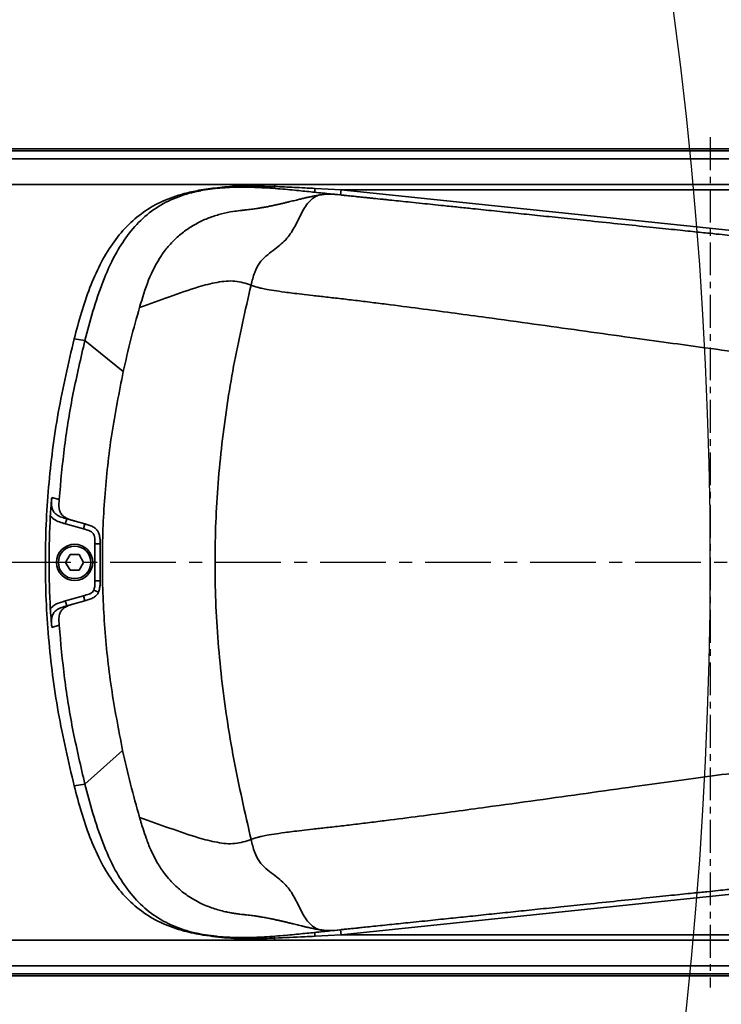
# Model space of a CAD drawing. Header units: millimetres. Extents: x 13873 to 18697, y 1443 to 6366.
# Tile 11 of 27: x 16551 to 16687, y 3300 to 3491. Entities that reach past the tile are written whole.
import ezdxf

# ---------------------------------------------------------------- set-up
doc = ezdxf.new("R2010")
doc.units = ezdxf.units.MM
doc.header["$PDSIZE"] = -1
doc.linetypes.add('CENTER', pattern=[10.16, 6.35, -1.27, 1.27, -1.27])
doc.linetypes.add('CENTERX2', pattern=[20.32, 12.7, -2.54, 2.54, -2.54])
doc.styles.add('标准汉字', font='gbenor.shx', dxfattribs={"bigfont": 'gbcbig.shx'})
doc.dimstyles.new('ISO-25', dxfattribs={"dimscale": 5, "dimtxt": 3.5, "dimasz": 4.5, "dimexe": 3.5, "dimexo": 0.625, "dimtad": 1, "dimdec": 1, "dimdsep": 46, "dimtxsty": '标准汉字', "dimcen": 2.5, "dimclrd": 1, "dimclre": 1, "dimadec": 0, "dimazin": 0, "dimtfac": 1, "dimtdec": 1, "dimtmove": 1, "dimatfit": 3, "dimfxl": 1, "dimarcsym": 0})

# ---------------------------------------------------------------- blocks, each defined once
blk = doc.blocks.new('*D28')
at = {"color": 1, "lineweight": -2, "transparency": 16777216}
for p, q in [((16691.18, 3760.86), (16630.73, 3732.71)), ((15885.1, 3385.53), (16610.33, 3723.22))]:
    blk.add_line(p, q, dxfattribs=at)
at = {"color": 1, "transparency": 16777216}
blk.add_solid([(16629.15, 3736.11), (16632.31, 3729.32), (16610.33, 3723.22)], dxfattribs=at)
at = {"layer": 'Defpoints', "color": 0, "transparency": 16777216}
for p in [(16610.33, 3723.22), (15885.1, 3385.53)]:
    blk.add_point(p, dxfattribs=at)
at = {"color": 0, "transparency": 16777216, "insert": (16666.14, 3762.3), "char_height": 17.5, "attachment_point": 5, "rotation": 24.9678, "style": '标准汉字'}
blk.add_mtext('R800', dxfattribs=at)

msp = doc.modelspace()

# ---------------------------------------------------------------- linework, layer by layer
at = {"linetype": 'CENTER'}
msp.add_line((16685.1, 3467.77), (16685.1, 3303.29), dxfattribs=at)
at = {"linetype": 'Continuous', "lineweight": 35}
for p, q in [((16205.1, 3465.53), (16745.1, 3465.53)), ((16745.1, 3465.14), (16205.1, 3465.14)), ((16205.1, 3463.58), (16745.1, 3463.58)), ((16600.26, 3458.62), (16537.34, 3458.62)), ((16599.81, 3458.61), (16600.27, 3458.62)), ((16600.27, 3458.62), (16600.79, 3458.62)), ((16600.79, 3458.62), (16600.79, 3458.25)), ((16600.79, 3458.62), (16701.8, 3458.62)), ((16583.27, 3456.88), (16583.48, 3456.82)), ((16587.95, 3457.73), (16587.95, 3457.73)), ((16608.61, 3457.88), (16613.67, 3457.62)), ((16613.56, 3456.62), (16613.67, 3457.62)), ((16613.67, 3457.62), (16707.76, 3447.83)), ((16701.8, 3457.62), (16613.67, 3457.62)), ((16562.01, 3428.8), (16564.09, 3428.46)), ((16571.51, 3422.45), (16564.09, 3428.46)), ((16557.67, 3398.11), (16559.1, 3397.69)), ((16560.58, 3393.96), (16562.19, 3393.5)), ((16562.19, 3393.5), (16564.1, 3392.96)), ((16563.83, 3392), (16560.31, 3392.99)), ((16563.83, 3392), (16564.1, 3392.96)), ((16566.02, 3389.11), (16567.02, 3389.11)), ((16566.02, 3381.95), (16566.02, 3389.11)), ((16567.02, 3389.11), (16567.02, 3381.95)), ((16560.36, 3385.53), (16561.23, 3387.03)), ((16561.23, 3387.03), (16562.96, 3387.03)), ((16562.96, 3387.03), (16563.83, 3385.53)), ((16561.23, 3384.03), (16560.36, 3385.53)), ((16562.96, 3384.03), (16561.23, 3384.03)), ((16563.83, 3385.53), (16562.96, 3384.03)), ((16566.02, 3381.95), (16567.02, 3381.95)), ((16565.8, 3380.16), (16566.71, 3379.74)), ((16560.31, 3378.07), (16563.83, 3379.06)), ((16564.1, 3378.1), (16562.19, 3377.56)), ((16563.83, 3379.06), (16564.1, 3378.1)), ((16562.19, 3377.56), (16560.58, 3377.11)), ((16559.1, 3373.37), (16557.67, 3372.95)), ((16571.39, 3349.13), (16564.09, 3342.6)), ((16562.01, 3342.27), (16564.09, 3342.6)), ((16707.76, 3323.23), (16613.67, 3313.44)), ((16583.27, 3314.18), (16583.48, 3314.24)), ((16613.67, 3313.44), (16608.61, 3313.18)), ((16613.67, 3313.44), (16613.56, 3314.44)), ((16613.67, 3313.44), (16701.8, 3313.44)), ((16537.34, 3312.44), (16600.26, 3312.44)), ((16600.79, 3312.44), (16600.79, 3312.82)), ((16701.8, 3312.44), (16600.79, 3312.44)), ((16745.1, 3307.48), (16205.1, 3307.48)), ((16205.1, 3305.92), (16745.1, 3305.92)), ((16745.1, 3305.53), (16205.1, 3305.53))]:
    msp.add_line(p, q, dxfattribs=at)
at = {"color": 4, "linetype": 'CENTERX2'}
msp.add_line((16764.57, 3385.53), (15653.73, 3385.53), dxfattribs=at)
at = {"linetype": 'Continuous', "lineweight": 35, "flags": 128}
msp.add_lwpolyline([(16589.56, 3313.2), (16586.88, 3313.5), (16583.48, 3314.24), (16583.48, 3314.24), (16583.48, 3314.24)], dxfattribs=at)
at = {"linetype": 'Continuous', "lineweight": 35}
for radius in [3.5, 3.15]:
    msp.add_circle((16562.1, 3385.53), radius, dxfattribs=at)
at = {"color": 4}
msp.add_arc((15885.1, 3385.53), 800, 225, 135, dxfattribs=at)
at = {"linetype": 'Continuous', "lineweight": 35}
for centre, radius, start, end in [((16599.69, 3458.27), 1.1, 339.0285, 358.741), ((16602.76, 3458.33), 5.87, 348.3447, 355.5639), ((16599.69, 3312.79), 1.1, 1.259, 20.9715), ((16602.76, 3312.73), 5.87, 4.4361, 11.6553)]:
    msp.add_arc(centre, radius, start, end, dxfattribs=at)
for points, knots in [([(16608.51, 3457.15), (16607.53, 3457.25), (16605.57, 3457.45), (16601.96, 3457.8), (16598.19, 3458.06), (16594.39, 3458.17), (16590.71, 3458.05), (16586.78, 3457.6), (16582.71, 3456.59), (16578.72, 3454.81), (16575.17, 3452.19), (16572.24, 3448.87), (16569.64, 3444.7), (16567.44, 3439.76), (16565.58, 3434.16), (16564.58, 3430.36), (16564.09, 3428.46)], [0, 0, 0, 0, 0.080485, 0.160962, 0.241431, 0.301773, 0.362166, 0.422723, 0.48693, 0.551021, 0.615095, 0.679188, 0.743322, 0.828851, 0.914418, 1, 1, 1, 1]), ([(16583.27, 3456.88), (16584.23, 3457.11), (16586.35, 3457.61), (16589.82, 3458.05), (16593.52, 3458.39), (16596.5, 3458.58), (16598.16, 3458.59), (16598.61, 3458.6)], [0, 0, 0, 0, 0.191139, 0.421455, 0.678449, 0.911889, 1, 1, 1, 1]), ([(16587.95, 3457.73), (16587.95, 3457.73), (16587.95, 3457.73), (16587.95, 3457.73), (16587.96, 3457.73), (16587.96, 3457.73), (16587.97, 3457.73), (16587.99, 3457.73), (16588.02, 3457.74), (16588.05, 3457.74), (16588.11, 3457.75), (16588.24, 3457.77), (16588.52, 3457.81), (16589.13, 3457.88), (16591.92, 3458.19), (16595.87, 3458.38), (16599.47, 3458.28), (16600.79, 3458.25)], [0, 0, 0, 0, 0.000161, 0.000223, 0.000592, 0.000766, 0.001414, 0.003286, 0.005243, 0.008169, 0.012525, 0.018924, 0.038226, 0.078142, 0.162254, 0.693123, 1, 1, 1, 1]), ([(16590.12, 3457.95), (16591.67, 3458.13), (16594.57, 3458.47), (16598.13, 3458.61), (16600.13, 3458.62), (16600.79, 3458.62)], [0, 0, 0, 0, 0.438324, 0.817143, 1, 1, 1, 1]), ([(16600.79, 3458.25), (16602.07, 3458.19), (16604.68, 3458.09), (16607.29, 3457.95), (16608.61, 3457.88)], [0, 0, 0, 0, 0.49179, 1, 1, 1, 1]), ([(16562.01, 3428.8), (16562.46, 3430.49), (16563.34, 3433.83), (16564.96, 3438.65), (16566.91, 3443.12), (16569.26, 3447.13), (16572.07, 3450.58), (16575.36, 3453.39), (16579.12, 3455.57), (16581.87, 3456.44), (16583.27, 3456.88)], [0, 0, 0, 0, 0.141269, 0.278761, 0.41005, 0.534351, 0.652599, 0.767291, 0.881912, 1, 1, 1, 1]), ([(16583.48, 3456.82), (16583.48, 3456.82), (16584.6, 3457.14), (16586.09, 3457.45), (16587.59, 3457.68), (16587.95, 3457.73)], [0, 0, 0, 0, 0.000013, 0.763463, 1, 1, 1, 1]), ([(16584.56, 3456.99), (16584.78, 3457.06), (16585.41, 3457.25), (16586.08, 3457.36), (16586.52, 3457.44)], [0, 0, 0, 0, 0.351186, 1, 1, 1, 1]), ([(16587.95, 3457.73), (16587.95, 3457.73), (16587.95, 3457.73), (16587.95, 3457.73), (16587.95, 3457.73), (16587.95, 3457.73)], [0, 0, 0, 0, 0.39115, 0.861063, 1, 1, 1, 1]), ([(16610.03, 3456.72), (16609.85, 3456.69), (16609.47, 3456.62), (16608.95, 3456.53), (16608.45, 3456.43), (16608.01, 3456.33), (16607.61, 3456.25), (16607.27, 3456.17), (16606.96, 3456.1), (16606.66, 3456.03), (16606.33, 3455.95), (16605.97, 3455.86), (16605.61, 3455.78), (16605.2, 3455.68), (16604.75, 3455.57), (16604.24, 3455.45), (16603.8, 3455.34), (16603.41, 3455.24), (16603.09, 3455.17), (16602.78, 3455.09), (16602.49, 3455.02), (16602.24, 3454.97), (16602.02, 3454.91), (16601.82, 3454.87), (16601.62, 3454.82), (16601.4, 3454.77), (16601.14, 3454.71), (16600.84, 3454.65), (16600.5, 3454.58), (16600.14, 3454.5), (16599.77, 3454.42), (16599.41, 3454.35), (16599.08, 3454.29), (16598.77, 3454.23), (16598.49, 3454.19), (16598.19, 3454.14), (16597.86, 3454.08), (16597.48, 3454.02), (16597.05, 3453.96), (16596.57, 3453.9), (16596.04, 3453.83), (16595.45, 3453.76), (16594.78, 3453.68), (16594.3, 3453.63), (16594.05, 3453.6)], [0, 0, 0, 0, 0.029706, 0.06279, 0.093359, 0.121407, 0.146927, 0.169912, 0.190356, 0.208253, 0.233195, 0.258298, 0.283739, 0.309519, 0.344448, 0.38048, 0.417801, 0.440401, 0.463453, 0.486121, 0.506717, 0.523887, 0.539231, 0.552744, 0.565815, 0.580653, 0.597288, 0.615727, 0.638095, 0.661606, 0.684518, 0.7068, 0.728449, 0.746004, 0.763115, 0.780036, 0.799171, 0.821114, 0.845862, 0.871759, 0.900136, 0.930981, 0.964277, 1, 1, 1, 1]), ([(16610.03, 3456.68), (16609.92, 3456.67), (16609.34, 3456.64), (16608.39, 3456.15), (16607, 3454.93), (16605.81, 3452.86), (16604.66, 3450.27), (16602.98, 3447.76), (16600.88, 3446.17), (16599.07, 3444.8), (16597.75, 3443.44), (16596.79, 3441.49), (16596.44, 3440), (16596.24, 3439.16)], [0, 0, 0, 0, 0.015159, 0.074779, 0.13323, 0.255741, 0.380464, 0.504346, 0.643726, 0.720991, 0.800515, 0.88794, 1, 1, 1, 1]), ([(16613.28, 3456.65), (16612.74, 3456.71), (16611.49, 3456.84), (16609.6, 3457.03), (16608.51, 3457.15)], [0, 0, 0, 0, 0.425619, 1, 1, 1, 1]), ([(16613.62, 3456.62), (16612.86, 3456.72), (16611.66, 3456.88), (16610.46, 3456.73), (16610.03, 3456.68)], [0, 0, 0, 0, 0.640808, 1, 1, 1, 1]), ([(16709.33, 3446.66), (16709.08, 3446.69), (16708.59, 3446.74), (16707.88, 3446.81), (16707.19, 3446.88), (16706.52, 3446.96), (16705.62, 3447.05), (16704.49, 3447.17), (16703.39, 3447.28), (16702.48, 3447.37), (16701.81, 3447.45), (16701.11, 3447.52), (16700.46, 3447.59), (16699.75, 3447.66), (16699.03, 3447.73), (16698.32, 3447.81), (16697.66, 3447.88), (16697.07, 3447.94), (16696.43, 3448), (16695.74, 3448.08), (16694.98, 3448.16), (16694.14, 3448.24), (16693.29, 3448.33), (16692.4, 3448.42), (16691.51, 3448.52), (16690.47, 3448.62), (16689.22, 3448.75), (16687.49, 3448.93), (16685.04, 3449.19), (16681.81, 3449.52), (16677.77, 3449.95), (16672.83, 3450.46), (16667.19, 3451.04), (16661.6, 3451.63), (16656.39, 3452.17), (16651.81, 3452.64), (16647.51, 3453.09), (16643.36, 3453.52), (16639.66, 3453.91), (16636.38, 3454.25), (16633.81, 3454.52), (16631.46, 3454.76), (16629.34, 3454.98), (16627.25, 3455.2), (16625.28, 3455.4), (16623.74, 3455.56), (16622.57, 3455.69), (16621.35, 3455.81), (16620.17, 3455.94), (16619.11, 3456.04), (16618.15, 3456.15), (16617.16, 3456.25), (16616.38, 3456.33), (16615.51, 3456.42), (16614.98, 3456.48), (16614.5, 3456.52), (16614.16, 3456.56), (16613.86, 3456.59), (16613.7, 3456.61), (16613.62, 3456.62)], [0, 0, 0, 0, 0.036058, 0.070527, 0.103406, 0.134889, 0.169408, 0.235656, 0.301126, 0.334927, 0.372219, 0.40285, 0.436579, 0.466031, 0.49891, 0.52903, 0.550041, 0.569958, 0.589522, 0.609678, 0.63006, 0.649908, 0.670196, 0.685493, 0.702487, 0.717085, 0.732843, 0.748608, 0.764399, 0.780034, 0.79557, 0.811107, 0.826649, 0.842208, 0.854687, 0.865927, 0.876038, 0.885788, 0.895246, 0.901367, 0.90732, 0.911394, 0.915405, 0.919389, 0.922552, 0.925418, 0.926949, 0.928431, 0.931698, 0.933406, 0.935114, 0.938527, 0.941945, 0.945367, 0.956046, 0.966594, 0.977778, 0.989112, 1, 1, 1, 1]), ([(16594.05, 3453.58), (16593.62, 3453.54), (16592.51, 3453.42), (16590.57, 3453), (16588.36, 3452.33), (16586.18, 3451.39), (16584.1, 3450.18), (16582.15, 3448.69), (16580.38, 3446.92), (16578.28, 3444.19), (16576.23, 3440.15), (16575.2, 3436.66), (16574.67, 3434.87)], [0, 0, 0, 0, 0.057135, 0.146665, 0.233043, 0.316919, 0.399155, 0.480729, 0.562659, 0.64589, 0.818609, 1, 1, 1, 1]), ([(16596.24, 3439.16), (16595.21, 3439.5), (16593.15, 3440.16), (16589.71, 3439.8), (16585.48, 3438.71), (16580.44, 3436.95), (16576.59, 3435.56), (16574.67, 3434.87)], [0, 0, 0, 0, 0.166665, 0.333331, 0.499998, 0.749999, 1, 1, 1, 1]), ([(16596.24, 3439.16), (16595.11, 3434.25), (16592.86, 3424.41), (16590.54, 3409.41), (16589.26, 3394.24), (16589.17, 3378.76), (16590.35, 3363.09), (16592.71, 3347.36), (16595.06, 3337.04), (16596.24, 3331.9)], [0, 0, 0, 0, 0.139403, 0.2793362, 0.4196988, 0.5602359, 0.7073155, 0.8539472, 1, 1, 1, 1]), ([(16734.09, 3428.27), (16733.76, 3428.16), (16733.11, 3427.92), (16732.01, 3427.47), (16730.83, 3426.97), (16729.58, 3426.42), (16728.23, 3425.82), (16726.77, 3425.18), (16725.41, 3424.6), (16724.19, 3424.09), (16723.15, 3423.66), (16722.05, 3423.25), (16721.28, 3422.94), (16720.19, 3422.82), (16719.28, 3422.82), (16717.8, 3422.89), (16715.6, 3423.07), (16712.64, 3423.38), (16708.87, 3423.8), (16704.53, 3424.33), (16698.76, 3425.07), (16691.56, 3426.03), (16683.67, 3427.11), (16676, 3428.16), (16668.25, 3429.23), (16659.86, 3430.4), (16650.98, 3431.64), (16642.96, 3432.74), (16635.79, 3433.72), (16629.61, 3434.55), (16624.28, 3435.24), (16619.99, 3435.78), (16616.79, 3436.17), (16613.69, 3436.54), (16610.77, 3436.87), (16608.18, 3437.17), (16605.99, 3437.42), (16604.2, 3437.63), (16602.26, 3437.88), (16600.34, 3438.16), (16598.93, 3438.42), (16598.03, 3438.61), (16597.42, 3438.77), (16596.93, 3438.88), (16596.56, 3439.02), (16596.34, 3439.12), (16596.24, 3439.16)], [0, 0, 0, 0, 0.0665908, 0.133181, 0.1997715, 0.2663402, 0.3327276, 0.4026618, 0.4738999, 0.5206595, 0.5674237, 0.6141853, 0.660946, 0.6734155, 0.6858827, 0.6983515, 0.7108129, 0.7233763, 0.7338486, 0.7443214, 0.7547966, 0.7705113, 0.7862177, 0.7987947, 0.8120403, 0.8271027, 0.8421162, 0.8571246, 0.8665081, 0.8758866, 0.8852569, 0.88995, 0.8946367, 0.8993248, 0.9040123, 0.9087025, 0.9131655, 0.9175042, 0.9218447, 0.9305193, 0.9420935, 0.9536733, 0.9652547, 0.9768363, 0.988418, 1, 1, 1, 1]), ([(16574.67, 3434.87), (16574.09, 3432.82), (16572.93, 3428.71), (16571.98, 3424.54), (16571.51, 3422.45)], [0, 0, 0, 0, 0.499996, 1, 1, 1, 1]), ([(16562.01, 3342.27), (16560.9, 3347.01), (16558.69, 3356.48), (16556.87, 3370.96), (16556.21, 3385.53), (16556.87, 3400.1), (16558.69, 3414.58), (16560.9, 3424.05), (16562.01, 3428.8)], [0, 0, 0, 0, 0.16713, 0.33317, 0.5, 0.666824, 0.832867, 1, 1, 1, 1]), ([(16564.09, 3428.46), (16563.3, 3425.08), (16561.72, 3418.33), (16560.03, 3408.05), (16559.41, 3401.14), (16559.1, 3397.69)], [0, 0, 0, 0, 0.33334, 0.6666658, 1, 1, 1, 1]), ([(16571.51, 3422.45), (16570.71, 3418.43), (16569.11, 3410.38), (16567.79, 3398.12), (16567.3, 3385.8), (16567.75, 3373.48), (16569.03, 3361.21), (16570.61, 3353.16), (16571.39, 3349.13)], [0, 0, 0, 0, 0.166669, 0.333335, 0.499999, 0.666666, 0.833332, 1, 1, 1, 1]), ([(16557.39, 3394.52), (16557.41, 3394.82), (16557.46, 3395.58), (16557.55, 3396.71), (16557.63, 3397.63), (16557.67, 3398.1), (16557.67, 3398.11)], [0, 0, 0, 0, 0.236122, 0.616634, 0.997016, 1, 1, 1, 1]), ([(16557.67, 3398.11), (16557.67, 3398.11), (16557.65, 3397.81), (16557.6, 3397.09), (16557.65, 3396.1), (16558.05, 3395.23), (16558.69, 3394.63), (16559.57, 3394.24), (16560.24, 3394.05), (16560.58, 3393.96)], [0, 0, 0, 0, 0.00001, 0.154882, 0.371571, 0.506246, 0.641421, 0.817509, 1, 1, 1, 1]), ([(16559.1, 3397.69), (16559.08, 3397.38), (16559.04, 3396.77), (16559.08, 3395.86), (16559.36, 3395.07), (16559.81, 3394.53), (16560.35, 3394.15), (16560.96, 3393.88), (16561.58, 3393.67), (16561.99, 3393.56), (16562.19, 3393.5)], [0, 0, 0, 0, 0.1237043, 0.2469283, 0.364483, 0.4796064, 0.6026467, 0.7369898, 0.873278, 1, 1, 1, 1]), ([(16557.39, 3376.54), (16557.27, 3379.53), (16557.03, 3385.53), (16557.27, 3391.53), (16557.39, 3394.52)], [0, 0, 0, 0, 0.5, 1, 1, 1, 1]), ([(16560.31, 3392.99), (16559.93, 3393.1), (16559.16, 3393.32), (16558.12, 3393.79), (16557.62, 3394.3), (16557.39, 3394.52)], [0, 0, 0, 0, 0.356328, 0.71913, 1, 1, 1, 1]), ([(16566.02, 3389.11), (16566.02, 3389.48), (16566.02, 3390.03), (16565.9, 3390.72), (16565.68, 3391.15), (16565.19, 3391.58), (16564.53, 3391.8), (16564.01, 3391.95), (16563.83, 3392)], [0, 0, 0, 0, 0.264259, 0.40252, 0.504514, 0.606823, 0.867825, 1, 1, 1, 1]), ([(16564.1, 3392.96), (16564.35, 3392.89), (16564.87, 3392.75), (16565.6, 3392.46), (16566.22, 3392.05), (16566.67, 3391.48), (16566.93, 3390.76), (16567.02, 3389.95), (16567.02, 3389.39), (16567.02, 3389.11)], [0, 0, 0, 0, 0.176103, 0.355858, 0.521442, 0.636694, 0.75448, 0.877252, 1, 1, 1, 1]), ([(16567.02, 3381.95), (16567.02, 3381.67), (16567.02, 3381.12), (16566.93, 3380.3), (16566.67, 3379.58), (16566.22, 3379.01), (16565.6, 3378.6), (16564.87, 3378.31), (16564.35, 3378.17), (16564.1, 3378.1)], [0, 0, 0, 0, 0.122746, 0.245516, 0.36331, 0.478572, 0.644124, 0.823842, 1, 1, 1, 1]), ([(16565.8, 3380.16), (16565.87, 3380.38), (16566.04, 3380.97), (16566.03, 3381.57), (16566.02, 3381.95)], [0, 0, 0, 0, 0.384505, 1, 1, 1, 1]), ([(16563.83, 3379.06), (16564.18, 3379.16), (16564.72, 3379.31), (16565.35, 3379.61), (16565.66, 3379.89), (16565.77, 3380.09), (16565.8, 3380.16)], [0, 0, 0, 0, 0.472482, 0.713342, 0.895155, 1, 1, 1, 1]), ([(16557.39, 3376.54), (16557.62, 3376.76), (16558.28, 3377.43), (16559.37, 3377.8), (16560.14, 3378.02), (16560.31, 3378.07)], [0, 0, 0, 0, 0.281231, 0.843689, 1, 1, 1, 1]), ([(16557.67, 3372.95), (16557.67, 3372.96), (16557.67, 3373.01), (16557.65, 3373.24), (16557.57, 3374.21), (16557.47, 3375.28), (16557.41, 3376.28), (16557.39, 3376.54)], [0, 0, 0, 0, 0.002967, 0.040497, 0.190827, 0.792285, 1, 1, 1, 1]), ([(16560.58, 3377.11), (16560.25, 3377.01), (16559.58, 3376.82), (16558.7, 3376.43), (16558.05, 3375.83), (16557.65, 3374.96), (16557.6, 3373.97), (16557.65, 3373.25), (16557.67, 3372.95), (16557.67, 3372.95)], [0, 0, 0, 0, 0.1778472, 0.3585656, 0.4937428, 0.6284214, 0.845115, 0.9999896, 1, 1, 1, 1]), ([(16562.19, 3377.56), (16561.92, 3377.48), (16561.35, 3377.33), (16560.54, 3377.02), (16559.86, 3376.6), (16559.36, 3375.99), (16559.08, 3375.21), (16559.04, 3374.29), (16559.08, 3373.68), (16559.1, 3373.37)], [0, 0, 0, 0, 0.175884, 0.355849, 0.520324, 0.635448, 0.753008, 0.876261, 1, 1, 1, 1]), ([(16559.1, 3373.37), (16559.41, 3369.92), (16560.03, 3363.01), (16561.72, 3352.73), (16563.3, 3345.98), (16564.09, 3342.6)], [0, 0, 0, 0, 0.333333, 0.666662, 1, 1, 1, 1]), ([(16571.39, 3349.13), (16571.88, 3346.96), (16572.86, 3342.61), (16574.07, 3338.33), (16574.67, 3336.19)], [0, 0, 0, 0, 0.500001, 1, 1, 1, 1]), ([(16596.24, 3331.9), (16596.34, 3331.95), (16596.56, 3332.04), (16596.93, 3332.18), (16597.42, 3332.29), (16598.03, 3332.45), (16598.93, 3332.65), (16600.34, 3332.9), (16602.26, 3333.18), (16604.2, 3333.43), (16605.99, 3333.64), (16608.18, 3333.9), (16610.77, 3334.19), (16613.69, 3334.52), (16616.79, 3334.89), (16619.99, 3335.28), (16624.28, 3335.82), (16629.61, 3336.51), (16635.79, 3337.34), (16643.19, 3338.35), (16651.63, 3339.51), (16661.12, 3340.84), (16669.97, 3342.07), (16678.1, 3343.19), (16685.53, 3344.21), (16692.73, 3345.19), (16699.11, 3346.04), (16704.53, 3346.73), (16708.87, 3347.26), (16712.64, 3347.68), (16715.6, 3347.99), (16717.8, 3348.17), (16719.28, 3348.25), (16720.19, 3348.24), (16721.05, 3348.15), (16721.69, 3347.95), (16723.17, 3347.41), (16724.84, 3346.71), (16726.78, 3345.88), (16728.22, 3345.24), (16729.58, 3344.65), (16730.83, 3344.09), (16732.01, 3343.59), (16733.11, 3343.14), (16733.76, 3342.9), (16734.09, 3342.79)], [0, 0, 0, 0, 0.0115819, 0.0231636, 0.0347452, 0.0463267, 0.0579065, 0.0694806, 0.0781552, 0.0824958, 0.0868344, 0.0912974, 0.0959877, 0.1006752, 0.1053632, 0.1100499, 0.114743, 0.1241134, 0.1334919, 0.1428753, 0.1589557, 0.1750417, 0.1911862, 0.204775, 0.2182633, 0.2317327, 0.2452035, 0.2556787, 0.2661515, 0.2766238, 0.2891871, 0.3016486, 0.3141173, 0.3265846, 0.339054, 0.3702281, 0.4014024, 0.5261004, 0.5973385, 0.6672726, 0.7336599, 0.8002286, 0.8668191, 0.9334092, 1, 1, 1, 1]), ([(16583.27, 3314.18), (16581.87, 3314.62), (16579.12, 3315.49), (16575.36, 3317.67), (16572.07, 3320.48), (16569.26, 3323.93), (16566.91, 3327.94), (16564.96, 3332.41), (16563.34, 3337.23), (16562.46, 3340.57), (16562.01, 3342.27)], [0, 0, 0, 0, 0.118088, 0.232709, 0.347401, 0.465649, 0.58995, 0.721239, 0.858731, 1, 1, 1, 1]), ([(16564.09, 3342.6), (16564.58, 3340.7), (16565.58, 3336.9), (16567.44, 3331.31), (16569.63, 3326.36), (16572.23, 3322.2), (16575.16, 3318.88), (16578.71, 3316.26), (16582.69, 3314.48), (16586.78, 3313.46), (16590.73, 3313.01), (16594.41, 3312.89), (16598.21, 3313), (16601.97, 3313.26), (16605.57, 3313.61), (16607.53, 3313.81), (16608.51, 3313.91)], [0, 0, 0, 0, 0.085534, 0.171052, 0.256533, 0.32063, 0.38469, 0.448729, 0.512773, 0.576983, 0.638351, 0.698632, 0.758885, 0.83925, 0.919621, 1, 1, 1, 1]), ([(16574.67, 3336.19), (16576.59, 3335.5), (16580.44, 3334.11), (16585.48, 3332.35), (16589.71, 3331.26), (16593.15, 3330.9), (16595.21, 3331.57), (16596.24, 3331.9)], [0, 0, 0, 0, 0.250001, 0.500002, 0.666669, 0.833335, 1, 1, 1, 1]), ([(16574.67, 3336.19), (16574.67, 3336.18), (16574.69, 3336.09), (16574.78, 3335.79), (16575, 3335.06), (16575.38, 3333.8), (16575.98, 3331.99), (16576.86, 3329.74), (16578.03, 3327.43), (16579.32, 3325.49), (16580.47, 3324.09), (16581.44, 3323.08), (16582.24, 3322.35), (16583.05, 3321.69), (16583.98, 3321), (16585.19, 3320.24), (16586.86, 3319.36), (16588.91, 3318.53), (16590.79, 3318.02), (16592.16, 3317.74), (16593.05, 3317.59), (16593.7, 3317.49), (16594.02, 3317.46), (16594.07, 3317.46)], [0, 0, 0, 0, 0.000979, 0.00887, 0.030944, 0.074748, 0.136973, 0.21655, 0.309027, 0.389232, 0.443744, 0.487697, 0.526973, 0.551789, 0.591862, 0.644575, 0.697787, 0.788498, 0.881831, 0.918503, 0.955754, 0.993601, 1, 1, 1, 1]), ([(16596.24, 3331.9), (16596.44, 3331.06), (16596.79, 3329.57), (16597.75, 3327.62), (16599.07, 3326.26), (16600.88, 3324.89), (16602.98, 3323.3), (16604.66, 3320.79), (16605.81, 3318.2), (16607, 3316.13), (16608.39, 3314.91), (16609.34, 3314.43), (16609.92, 3314.39), (16610.03, 3314.38)], [0, 0, 0, 0, 0.112058, 0.199481, 0.279002, 0.356265, 0.495642, 0.619522, 0.744241, 0.86675, 0.925199, 0.984815, 1, 1, 1, 1]), ([(16613.62, 3314.45), (16613.7, 3314.45), (16613.86, 3314.47), (16614.16, 3314.5), (16614.5, 3314.54), (16614.97, 3314.59), (16615.51, 3314.64), (16616.38, 3314.73), (16617.15, 3314.81), (16618.34, 3314.94), (16619.86, 3315.09), (16621.62, 3315.28), (16623.44, 3315.47), (16625.27, 3315.66), (16627.24, 3315.86), (16629.33, 3316.08), (16631.45, 3316.3), (16633.45, 3316.51), (16635.4, 3316.71), (16637.27, 3316.9), (16639.95, 3317.18), (16643.36, 3317.54), (16647.51, 3317.97), (16651.81, 3318.42), (16656.39, 3318.89), (16661.59, 3319.43), (16667.19, 3320.02), (16672.83, 3320.6), (16677.76, 3321.12), (16681.58, 3321.51), (16684.51, 3321.82), (16686.69, 3322.04), (16688.37, 3322.22), (16689.63, 3322.35), (16690.62, 3322.45), (16691.64, 3322.56), (16692.65, 3322.66), (16693.66, 3322.77), (16694.58, 3322.86), (16695.43, 3322.95), (16696.23, 3323.04), (16696.95, 3323.11), (16697.62, 3323.18), (16698.25, 3323.25), (16698.89, 3323.31), (16699.5, 3323.38), (16700.09, 3323.44), (16700.66, 3323.5), (16701.22, 3323.55), (16701.73, 3323.61), (16702.18, 3323.65), (16702.57, 3323.7), (16702.96, 3323.74), (16703.34, 3323.77), (16703.72, 3323.82), (16704.11, 3323.86), (16704.62, 3323.91), (16705.26, 3323.98), (16706.05, 3324.06), (16706.84, 3324.14), (16707.65, 3324.22), (16708.47, 3324.31), (16709.04, 3324.37), (16709.33, 3324.4)], [0, 0, 0, 0, 0.010888, 0.022223, 0.033407, 0.043956, 0.054634, 0.058056, 0.061474, 0.064887, 0.068296, 0.071553, 0.07457, 0.077436, 0.080599, 0.084545, 0.088583, 0.092668, 0.096493, 0.100674, 0.104743, 0.114202, 0.123952, 0.134064, 0.145303, 0.157782, 0.17334, 0.188883, 0.20442, 0.219956, 0.23293, 0.246041, 0.258904, 0.271925, 0.285043, 0.297336, 0.318916, 0.339528, 0.359407, 0.381445, 0.404518, 0.426563, 0.448422, 0.470966, 0.495816, 0.522603, 0.547984, 0.57397, 0.60184, 0.628425, 0.648176, 0.668758, 0.687686, 0.706615, 0.725543, 0.74564, 0.764616, 0.801825, 0.841321, 0.880511, 0.918167, 0.957997, 1, 1, 1, 1]), ([(16594.07, 3317.46), (16594.28, 3317.43), (16594.73, 3317.38), (16595.37, 3317.31), (16595.97, 3317.24), (16596.51, 3317.17), (16596.99, 3317.11), (16597.41, 3317.05), (16597.77, 3316.99), (16598.14, 3316.93), (16598.53, 3316.87), (16598.97, 3316.79), (16599.41, 3316.71), (16599.83, 3316.62), (16600.24, 3316.54), (16600.6, 3316.47), (16600.94, 3316.39), (16601.24, 3316.33), (16601.48, 3316.27), (16601.68, 3316.23), (16601.85, 3316.19), (16602.03, 3316.15), (16602.22, 3316.1), (16602.45, 3316.05), (16602.71, 3315.99), (16603, 3315.92), (16603.3, 3315.85), (16603.6, 3315.77), (16603.89, 3315.7), (16604.17, 3315.63), (16604.53, 3315.55), (16604.95, 3315.44), (16605.44, 3315.32), (16605.85, 3315.23), (16606.17, 3315.15), (16606.41, 3315.09), (16606.66, 3315.03), (16606.94, 3314.97), (16607.26, 3314.89), (16607.62, 3314.81), (16608.01, 3314.73), (16608.46, 3314.63), (16608.95, 3314.53), (16609.48, 3314.44), (16609.85, 3314.37), (16610.03, 3314.34)], [0, 0, 0, 0, 0.0302728, 0.06413, 0.0954619, 0.1242502, 0.150482, 0.1741484, 0.1952441, 0.2137658, 0.2393992, 0.2656758, 0.2929539, 0.321227, 0.344557, 0.3680489, 0.3895958, 0.4089459, 0.4261045, 0.4380523, 0.4491706, 0.4614653, 0.4751344, 0.4901751, 0.5092851, 0.5302194, 0.5517652, 0.5729207, 0.5936872, 0.6140663, 0.6340592, 0.6697268, 0.7045607, 0.7387866, 0.7556726, 0.7724083, 0.7890991, 0.8078068, 0.8293267, 0.8536522, 0.8791505, 0.9071298, 0.9375833, 0.9705041, 1, 1, 1, 1]), ([(16598.26, 3312.48), (16597.65, 3312.49), (16595.46, 3312.51), (16591.7, 3312.83), (16587.29, 3313.28), (16584.51, 3313.9), (16583.27, 3314.18)], [0, 0, 0, 0, 0.120901, 0.435076, 0.748476, 1, 1, 1, 1]), ([(16600.79, 3312.82), (16600.15, 3312.79), (16598.01, 3312.72), (16594.56, 3312.75), (16591.33, 3312.95), (16589.38, 3313.15), (16588.65, 3313.24), (16588.29, 3313.29), (16588.12, 3313.31), (16588.04, 3313.32), (16588.01, 3313.32), (16587.98, 3313.33), (16587.97, 3313.33), (16587.96, 3313.33), (16587.95, 3313.33), (16587.95, 3313.33), (16587.95, 3313.33), (16587.95, 3313.33)], [0, 0, 0, 0, 0.148624, 0.497871, 0.803206, 0.904186, 0.95341, 0.976979, 0.988587, 0.992579, 0.995258, 0.997049, 0.998796, 0.999366, 0.999618, 0.99984, 1, 1, 1, 1]), ([(16608.61, 3313.18), (16607.95, 3313.15), (16605.34, 3313.01), (16602.73, 3312.9), (16600.79, 3312.82)], [0, 0, 0, 0, 0.255212, 1, 1, 1, 1]), ([(16608.51, 3313.91), (16609.6, 3314.03), (16611.49, 3314.22), (16612.74, 3314.35), (16613.27, 3314.41)], [0, 0, 0, 0, 0.574529, 1, 1, 1, 1]), ([(16610.03, 3314.38), (16610.46, 3314.33), (16611.66, 3314.18), (16612.86, 3314.34), (16613.62, 3314.45)], [0, 0, 0, 0, 0.359091, 1, 1, 1, 1]), ([(16600.79, 3312.44), (16600.13, 3312.45), (16598.13, 3312.45), (16594.84, 3312.56), (16592.22, 3312.89), (16590.93, 3313.05)], [0, 0, 0, 0, 0.197902, 0.607905, 1, 1, 1, 1])]:
    msp.add_open_spline(points, degree=3, knots=knots, dxfattribs=at)
for points in [[(16560.31, 3392.99), (16560.34, 3393.12), (16560.41, 3393.37), (16560.5, 3393.69), (16560.57, 3393.91), (16560.57, 3393.94), (16560.58, 3393.96)], [(16560.31, 3378.07), (16560.34, 3377.94), (16560.41, 3377.69), (16560.5, 3377.37), (16560.57, 3377.15), (16560.57, 3377.12), (16560.58, 3377.11)]]:
    msp.add_open_spline(points, degree=3, dxfattribs=at)

# ---------------------------------------------------------------- dimensions: what is measured, and where the dimension line sits
dim = msp.add_radius_dim(center=(15885.1, 3385.53), mpoint=(16610.33, 3723.22), dimstyle='ISO-25')
dim.commit()
dim.dimension.update_dxf_attribs({"geometry": '*D28', "text_midpoint": (16666.14, 3762.3)})

doc.saveas('drawing.dxf')
